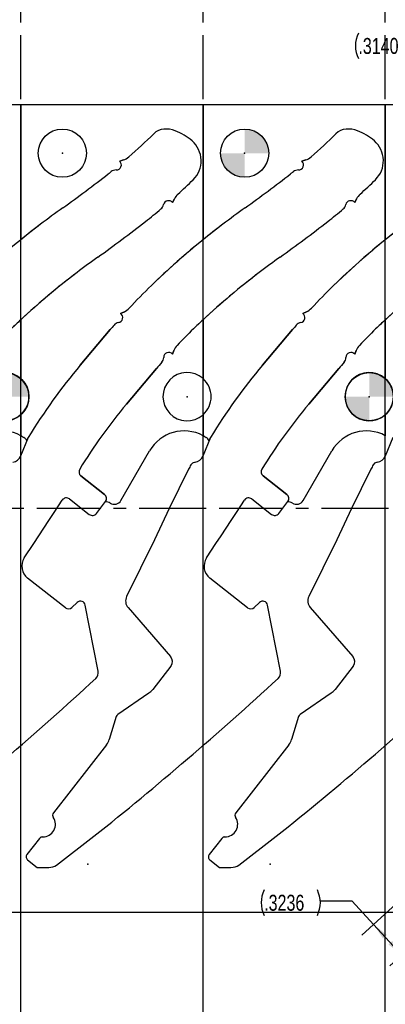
# Model space of a CAD drawing. Header units: inches. Extents: x 0.1 to 87.3, y 0.1 to 33.9.
# Tile 92 of 174: x 34.1 to 37, y 19.7 to 27.4. Entities that reach past the tile are written whole.
import ezdxf

# ---------------------------------------------------------------- set-up
doc = ezdxf.new("R2010")
doc.units = ezdxf.units.IN
doc.header["$MEASUREMENT"] = 0
doc.header["$PDSIZE"] = -1
doc.linetypes.add('CENTERX2', pattern=[0.8, 0.5, -0.1, 0.1, -0.1])
doc.layers.add('DIMENSIONS', color=171, linetype='Continuous')
doc.layers.add('NOTES', color=5, linetype='Continuous')
doc.styles.add('SLDTEXTSTYLE0', font='TXT', dxfattribs={"width": 0.75})
doc.dimstyles.new('SLDDIMSTYLE0', dxfattribs={"dimtxt": 0.125, "dimasz": 0.13, "dimexe": 0, "dimexo": 0.0625, "dimgap": 0.03125, "dimtad": 0, "dimtih": 1, "dimtoh": 1, "dimdec": 4, "dimrnd": 1e-09, "dimzin": 4, "dimdsep": 46, "dimtxsty": 'SLDTEXTSTYLE0', "dimsah": 1, "dimcen": 0.09, "dimadec": 0, "dimazin": 1, "dimtfac": 1, "dimtdec": 4, "dimtofl": 0, "dimtmove": 0, "dimatfit": 3, "dimfxl": 1, "dimfrac": 2, "dimtolj": 1, "dimtzin": 12, "dimarcsym": 0})
doc.dimstyles.new('SLDDIMSTYLE6', dxfattribs={"dimtxt": 0.125, "dimasz": 0.13, "dimexe": 0, "dimexo": 0.0625, "dimgap": 0.03125, "dimtad": 0, "dimtih": 1, "dimtoh": 1, "dimdec": 4, "dimrnd": 1e-09, "dimzin": 12, "dimdsep": 46, "dimtxsty": 'SLDTEXTSTYLE0', "dimsah": 1, "dimcen": 0.09, "dimadec": 0, "dimazin": 3, "dimtfac": 1, "dimtdec": 4, "dimtofl": 0, "dimtmove": 0, "dimatfit": 3, "dimfxl": 1, "dimfrac": 2, "dimtolj": 1, "dimtzin": 12, "dimarcsym": 0})
doc.dimstyles.new('SLDDIMSTYLE7', dxfattribs={"dimtxt": 0.125, "dimasz": 0.13, "dimexe": 0, "dimexo": 0.0625, "dimgap": 0.03125, "dimtad": 0, "dimtih": 1, "dimtoh": 1, "dimdec": 1, "dimrnd": 1e-09, "dimzin": 12, "dimdsep": 46, "dimtxsty": 'SLDTEXTSTYLE0', "dimsah": 1, "dimcen": 0.09, "dimadec": 0, "dimazin": 3, "dimtfac": 1, "dimtdec": 1, "dimtofl": 0, "dimtmove": 0, "dimatfit": 3, "dimfxl": 1, "dimfrac": 2, "dimtolj": 1, "dimtzin": 12, "dimarcsym": 0})

# ---------------------------------------------------------------- blocks, each defined once
blk = doc.blocks.new('_D_10')
at = {"layer": 'DIMENSIONS'}
for p, q in [((2.8197, 20.8042), (2.8197, 14.5427)), ((48.3846, 20.3884), (48.3846, 14.5427)), ((2.8197, 14.6677), (27.4208, 14.6677)), ((48.3846, 14.6677), (27.7909, 14.6677))]:
    blk.add_line(p, q, dxfattribs=at)
for centre, start, end in [((27.6426, 14.655), 153.43495, 206.56505), ((27.569, 14.655), 333.43495, 26.56505)]:
    blk.add_arc(centre, 0.2219, start, end, dxfattribs=at)
for points in [[(2.8197, 14.6677), (2.9497, 14.6477), (2.9497, 14.6877)], [(48.3846, 14.6677), (48.2546, 14.6877), (48.2546, 14.6477)]]:
    blk.add_solid(points, dxfattribs=at)
at = {"layer": 'DIMENSIONS', "insert": (27.4442, 14.7169), "char_height": 0.125, "attachment_point": 1, "style": 'SLDTEXTSTYLE0'}
blk.add_mtext('45.6', dxfattribs=at)
blk = doc.blocks.new('_D_11')
at = {"layer": 'DIMENSIONS'}
for p, q in [((39.2208, 22.906), (38.3221, 27.5174)), ((38.9042, 22.8887), (38.0139, 27.4573)), ((38.346, 27.3947), (38.0378, 27.3346)), ((38.0378, 27.3346), (37.4633, 27.2227)), ((37.4633, 27.2227), (37.2133, 27.2227))]:
    blk.add_line(p, q, dxfattribs=at)
for centre, start, end in [((36.9727, 27.21), 153.43495, 206.56505), ((36.9914, 27.21), 333.43495, 26.56505)]:
    blk.add_arc(centre, 0.2219, start, end, dxfattribs=at)
for points in [[(38.346, 27.3947), (38.2146, 27.3895), (38.2222, 27.3502)], [(38.0378, 27.3346), (38.1692, 27.3399), (38.1616, 27.3791)]]:
    blk.add_solid(points, dxfattribs=at)
at = {"layer": 'DIMENSIONS', "insert": (36.7742, 27.2719), "char_height": 0.125, "attachment_point": 1, "style": 'SLDTEXTSTYLE0'}
blk.add_mtext('.3140', dxfattribs=at)
blk = doc.blocks.new('_D_14')
at = {"layer": 'DIMENSIONS'}
for p, q in [((38.9093, 22.1865), (36.8011, 20.2599)), ((39.1276, 21.9476), (37.0194, 20.021)), ((36.7265, 20.5268), (36.4765, 20.5268)), ((36.8934, 20.3442), (36.7265, 20.5268)), ((37.1117, 20.1053), (36.8934, 20.3442))]:
    blk.add_line(p, q, dxfattribs=at)
for centre, start, end in [((36.2359, 20.5141), 153.43495, 206.56505), ((36.2547, 20.5141), 333.43495, 26.56505)]:
    blk.add_arc(centre, 0.2219, start, end, dxfattribs=at)
for points in [[(36.8934, 20.3442), (36.9663, 20.2347), (36.9958, 20.2617)], [(37.1117, 20.1053), (37.0387, 20.2148), (37.0092, 20.1878)]]:
    blk.add_solid(points, dxfattribs=at)
at = {"layer": 'DIMENSIONS', "insert": (36.0375, 20.576), "char_height": 0.125, "attachment_point": 1, "style": 'SLDTEXTSTYLE0'}
blk.add_mtext('.3236', dxfattribs=at)
blk = doc.blocks.new('SW_DOWELSYMBOL_5')
at = {"linetype": 'Continuous', "lineweight": 18}
h = blk.add_hatch(color=0, dxfattribs=at)
edge = h.paths.add_edge_path(flags=0)
edge.add_arc((0, 0), 0.1885, 0, 90)
edge.add_line((0, 0.1885), (0, 0))
edge.add_line((0, 0), (0.1885, 0))
h = blk.add_hatch(color=0, dxfattribs=at)
edge = h.paths.add_edge_path(flags=0)
edge.add_arc((0, 0), 0.1885, 180, 270)
edge.add_line((0, -0.1885), (0, 0))
edge.add_line((0, 0), (-0.1885, 0))
at = {"layer": 'NOTES', "color": 0}
blk.add_circle((0, 0), 0.1885, dxfattribs=at)
blk = doc.blocks.new('SW_DOWELSYMBOL_6')
at = {"linetype": 'Continuous', "lineweight": 18}
h = blk.add_hatch(color=0, dxfattribs=at)
edge = h.paths.add_edge_path(flags=0)
edge.add_arc((0, 0), 0.1885, 0, 90)
edge.add_line((0, 0.1885), (0, 0))
edge.add_line((0, 0), (0.1885, 0))
h = blk.add_hatch(color=0, dxfattribs=at)
edge = h.paths.add_edge_path(flags=0)
edge.add_arc((0, 0), 0.1885, 180, 270)
edge.add_line((0, -0.1885), (0, 0))
edge.add_line((0, 0), (-0.1885, 0))
at = {"layer": 'NOTES', "color": 0}
blk.add_circle((0, 0), 0.1885, dxfattribs=at)
blk = doc.blocks.new('SW_DOWELSYMBOL_8')
at = {"linetype": 'Continuous', "lineweight": 18}
h = blk.add_hatch(color=0, dxfattribs=at)
edge = h.paths.add_edge_path(flags=0)
edge.add_arc((0, 0), 0.1885, 0, 90)
edge.add_line((0, 0.1885), (0, 0))
edge.add_line((0, 0), (0.1885, 0))
h = blk.add_hatch(color=0, dxfattribs=at)
edge = h.paths.add_edge_path(flags=0)
edge.add_arc((0, 0), 0.1885, 180, 270)
edge.add_line((0, -0.1885), (0, 0))
edge.add_line((0, 0), (-0.1885, 0))
at = {"layer": 'NOTES', "color": 0}
blk.add_circle((0, 0), 0.1885, dxfattribs=at)

msp = doc.modelspace()

# ---------------------------------------------------------------- linework, layer by layer
at = {"color": 7, "linetype": 'CENTERX2'}
for p, q in [((34.13457, 23.59335), (34.13457, 29.90335)), ((35.55957, 23.59335), (35.55957, 29.90335)), ((36.98457, 23.59335), (36.98457, 29.90335)), ((34.13457, 23.59335), (32.70957, 23.59335)), ((34.13457, 17.28335), (34.13457, 23.59335)), ((35.55957, 23.59335), (34.13457, 23.59335)), ((36.98457, 23.59335), (35.55957, 23.59335)), ((35.55957, 17.28335), (35.55957, 23.59335)), ((36.98457, 17.28335), (36.98457, 23.59335)), ((38.40957, 23.59335), (36.98457, 23.59335))]:
    msp.add_line(p, q, dxfattribs=at)
at = {"color": 7, "linetype": 'Continuous'}
for p, q in [((34.13457, 26.74835), (32.70957, 26.74835)), ((34.13457, 20.43835), (34.13457, 26.74835)), ((35.55957, 26.74835), (34.13457, 26.74835)), ((34.13457, 20.43835), (34.13457, 26.74835)), ((36.98457, 26.74835), (35.55957, 26.74835)), ((35.55957, 20.43835), (35.55957, 26.74835)), ((35.55957, 20.43835), (35.55957, 26.74835)), ((36.98457, 20.43835), (36.98457, 26.74835)), ((38.40957, 26.74835), (36.98457, 26.74835)), ((36.98457, 20.43835), (36.98457, 26.74835)), ((34.93722, 26.31825), (34.90772, 26.30866)), ((36.36222, 26.31825), (36.33272, 26.30866)), ((35.3206, 25.98454), (35.33515, 26.01441)), ((36.7456, 25.98454), (36.76015, 26.01441)), ((34.94418, 25.1323), (34.91449, 25.11849)), ((36.36918, 25.1323), (36.33949, 25.11849)), ((34.83434, 24.99308), (34.59973, 24.71468)), ((36.25934, 24.99308), (36.02473, 24.71468)), ((35.32091, 24.80007), (35.33203, 24.82937)), ((36.74591, 24.80007), (36.75703, 24.82937)), ((34.961, 24.41024), (35.19561, 24.68863)), ((36.386, 24.41024), (36.62061, 24.68863)), ((34.19314, 24.14972), (34.13233, 24.00275)), ((35.61814, 24.14972), (35.55733, 24.00275)), ((37.04314, 24.14972), (36.98233, 24.00275)), ((35.4983, 23.95533), (35.49149, 23.95412)), ((36.9233, 23.95533), (36.91649, 23.95412)), ((35.4471, 23.90189), (35.29591, 23.5936)), ((36.8721, 23.90189), (36.72091, 23.5936)), ((34.79014, 23.70468), (34.6044, 23.8498)), ((36.21514, 23.70468), (36.0294, 23.8498)), ((34.3948, 23.56202), (34.45856, 23.65973)), ((34.51577, 23.66923), (34.67003, 23.54872)), ((34.72646, 23.55598), (34.79732, 23.6489)), ((35.8198, 23.56202), (35.88356, 23.65973)), ((35.94077, 23.66923), (36.09503, 23.54872)), ((36.15146, 23.55598), (36.22232, 23.6489)), ((34.35458, 23.50188), (34.3948, 23.56202)), ((35.29591, 23.5936), (35.17933, 23.34984)), ((35.77958, 23.50188), (35.8198, 23.56202)), ((36.72091, 23.5936), (36.60433, 23.34984)), ((34.27562, 23.38099), (34.35458, 23.50188)), ((35.70062, 23.38099), (35.77958, 23.50188)), ((34.16169, 23.2078), (34.23545, 23.32084)), ((34.23545, 23.32084), (34.27562, 23.38099)), ((35.17933, 23.34984), (34.96195, 22.90661)), ((35.58669, 23.2078), (35.66045, 23.32084)), ((35.66045, 23.32084), (35.70062, 23.38099)), ((36.60433, 23.34984), (36.38695, 22.90661)), ((34.48336, 22.81933), (34.18788, 23.05018)), ((35.90836, 22.81933), (35.61288, 23.05018)), ((34.57591, 22.8601), (34.53439, 22.82152)), ((36.00091, 22.8601), (35.95939, 22.82152)), ((34.73971, 22.32186), (34.63881, 22.83962)), ((34.97322, 22.82028), (35.30568, 22.43783)), ((36.16471, 22.32186), (36.06381, 22.83962)), ((36.39822, 22.82028), (36.73068, 22.43783)), ((35.30768, 22.36153), (35.16629, 22.18056)), ((36.73268, 22.36153), (36.59129, 22.18056)), ((35.13611, 22.1521), (34.89269, 21.98389)), ((36.56111, 22.1521), (36.31769, 21.98389)), ((34.88105, 21.96795), (34.82649, 21.78893)), ((36.30605, 21.96795), (36.25149, 21.78893)), ((34.80542, 21.74841), (34.38979, 21.21642)), ((36.23042, 21.74841), (35.81479, 21.21642)), ((34.2814, 21.01599), (34.1831, 20.89016)), ((34.41466, 20.80598), (34.7069, 21.03268)), ((35.7064, 21.01599), (35.6081, 20.89016)), ((35.83966, 20.80598), (36.1319, 21.03268)), ((34.18827, 20.84805), (34.26356, 20.78923)), ((34.26356, 20.78923), (34.353, 20.78906)), ((35.61327, 20.84805), (35.68856, 20.78923)), ((35.68856, 20.78923), (35.778, 20.78906)), ((34.13457, 16.36386), (34.13457, 20.59835)), ((35.55957, 16.36386), (35.55957, 20.59835)), ((36.98457, 16.36386), (36.98457, 20.59835)), ((34.13457, 20.43835), (32.70957, 20.43835)), ((35.55957, 20.43835), (34.13457, 20.43835)), ((36.98457, 20.43835), (35.55957, 20.43835)), ((38.40957, 20.43835), (36.98457, 20.43835))]:
    msp.add_line(p, q, dxfattribs=at)
at = {"color": 7, "linetype": 'Continuous', "lineweight": 25}
for p, q in [((34.13457, 26.74835), (32.70957, 26.74835)), ((34.13457, 25.69488), (34.13457, 26.74835)), ((34.13457, 26.74835), (34.13457, 25.69488)), ((35.55957, 26.74835), (34.13457, 26.74835)), ((35.55957, 26.74835), (35.55957, 25.69488)), ((36.98457, 26.74835), (35.55957, 26.74835)), ((35.55957, 25.69488), (35.55957, 26.74835)), ((38.40957, 26.74835), (36.98457, 26.74835)), ((36.98457, 26.74835), (36.98457, 25.69488)), ((36.98457, 25.69488), (36.98457, 26.74835)), ((34.90772, 26.30866), (34.93722, 26.31825)), ((34.90772, 26.30866), (34.93722, 26.31825)), ((36.33272, 26.30866), (36.36222, 26.31825)), ((36.36222, 26.31825), (36.33272, 26.30866)), ((35.33515, 26.01441), (35.3206, 25.98454)), ((35.3206, 25.98454), (35.33515, 26.01441)), ((36.76015, 26.01441), (36.7456, 25.98454)), ((36.7456, 25.98454), (36.76015, 26.01441)), ((34.91449, 25.11849), (34.94418, 25.1323)), ((34.94418, 25.1323), (34.91449, 25.11849)), ((36.33949, 25.11849), (36.36918, 25.1323)), ((36.36918, 25.1323), (36.33949, 25.11849)), ((34.13457, 24.60944), (34.13457, 25.06934)), ((34.13457, 25.06934), (34.13457, 24.60944)), ((35.55957, 24.60944), (35.55957, 25.06934)), ((35.55957, 25.06934), (35.55957, 24.60944)), ((36.98457, 24.60944), (36.98457, 25.06934)), ((36.98457, 25.06934), (36.98457, 24.60944)), ((34.59973, 24.71468), (34.83434, 24.99308)), ((34.83434, 24.99308), (34.59973, 24.71468)), ((36.02473, 24.71468), (36.25934, 24.99308)), ((36.25934, 24.99308), (36.02473, 24.71468)), ((35.33203, 24.82937), (35.32091, 24.80007)), ((35.32091, 24.80007), (35.33203, 24.82937)), ((36.75703, 24.82937), (36.74591, 24.80007)), ((36.74591, 24.80007), (36.75703, 24.82937)), ((35.19561, 24.68863), (34.961, 24.41024)), ((34.961, 24.41024), (35.19561, 24.68863)), ((36.62061, 24.68863), (36.386, 24.41024)), ((36.386, 24.41024), (36.62061, 24.68863)), ((34.13457, 24.16335), (34.13457, 24.32726)), ((34.13457, 24.32726), (34.13457, 24.16335)), ((35.55957, 24.16335), (35.55957, 24.32726)), ((35.55957, 24.32726), (35.55957, 24.16335)), ((36.98457, 24.16335), (36.98457, 24.32726)), ((36.98457, 24.32726), (36.98457, 24.16335)), ((34.19314, 24.14972), (34.13233, 24.00275)), ((34.14296, 24.15868), (34.15838, 24.14978)), ((34.18244, 24.12385), (34.19314, 24.14972)), ((35.61814, 24.14972), (35.55733, 24.00275)), ((35.56796, 24.15868), (35.58338, 24.14978)), ((35.60744, 24.12385), (35.61814, 24.14972)), ((37.04314, 24.14972), (36.98233, 24.00275)), ((34.91767, 23.65735), (35.14108, 24.0443)), ((36.34267, 23.65735), (36.56608, 24.0443)), ((35.4983, 23.95533), (35.49149, 23.95412)), ((36.9233, 23.95533), (36.91649, 23.95412)), ((35.4471, 23.90189), (35.29591, 23.5936)), ((36.8721, 23.90189), (36.72091, 23.5936)), ((34.6044, 23.8498), (34.79014, 23.70468)), ((34.79014, 23.70468), (34.6044, 23.8498)), ((36.0294, 23.8498), (36.21514, 23.70468)), ((36.21514, 23.70468), (36.0294, 23.8498)), ((34.3948, 23.56202), (34.45856, 23.65973)), ((34.51577, 23.66923), (34.67003, 23.54872)), ((34.72646, 23.55598), (34.79732, 23.6489)), ((34.79732, 23.6489), (34.79556, 23.64659)), ((35.8198, 23.56202), (35.88356, 23.65973)), ((35.94077, 23.66923), (36.09503, 23.54872)), ((36.15146, 23.55598), (36.22232, 23.6489)), ((36.22232, 23.6489), (36.22056, 23.64659)), ((34.35458, 23.50188), (34.3948, 23.56202)), ((35.29591, 23.5936), (35.17933, 23.34984)), ((35.77958, 23.50188), (35.8198, 23.56202)), ((36.72091, 23.5936), (36.60433, 23.34984)), ((34.27562, 23.38099), (34.35458, 23.50188)), ((35.70062, 23.38099), (35.77958, 23.50188)), ((34.16169, 23.2078), (34.23545, 23.32084)), ((34.23545, 23.32084), (34.27562, 23.38099)), ((35.17933, 23.34984), (34.96195, 22.90661)), ((35.58669, 23.2078), (35.66045, 23.32084)), ((35.66045, 23.32084), (35.70062, 23.38099)), ((36.60433, 23.34984), (36.38695, 22.90661)), ((34.48336, 22.81933), (34.18788, 23.05018)), ((35.90836, 22.81933), (35.61288, 23.05018)), ((34.57591, 22.8601), (34.53439, 22.82152)), ((36.00091, 22.8601), (35.95939, 22.82152)), ((34.73971, 22.32186), (34.63881, 22.83962)), ((34.97322, 22.82028), (35.30568, 22.43783)), ((36.16471, 22.32186), (36.06381, 22.83962)), ((36.39822, 22.82028), (36.73068, 22.43783)), ((35.30768, 22.36153), (35.16629, 22.18056)), ((36.73268, 22.36153), (36.59129, 22.18056)), ((35.13611, 22.1521), (34.89269, 21.98389)), ((36.56111, 22.1521), (36.31769, 21.98389)), ((34.88105, 21.96795), (34.82649, 21.78893)), ((36.30605, 21.96795), (36.25149, 21.78893)), ((34.80542, 21.74841), (34.38979, 21.21642)), ((36.23042, 21.74841), (35.81479, 21.21642)), ((34.2814, 21.01599), (34.1831, 20.89016)), ((34.41466, 20.80598), (34.7069, 21.03268)), ((35.7064, 21.01599), (35.6081, 20.89016)), ((35.83966, 20.80598), (36.1319, 21.03268)), ((34.18827, 20.84805), (34.26356, 20.78923)), ((34.26356, 20.78923), (34.353, 20.78906)), ((35.61327, 20.84805), (35.68856, 20.78923)), ((35.68856, 20.78923), (35.778, 20.78906))]:
    msp.add_line(p, q, dxfattribs=at)
for centre in [(34.45957, 26.37135), (35.88457, 26.37135)]:
    msp.add_circle(centre, 0.1885, dxfattribs=at)
at = {"color": 7, "linetype": 'Continuous'}
for centre, radius, start, end in [((35.26282, 26.43414), 0.12598, 94.325622, 134.890662), ((35.26876, 26.35563), 0.20472, 68.939932, 94.325622), ((36.68782, 26.43414), 0.12598, 94.325622, 134.890662), ((36.69376, 26.35563), 0.20472, 68.939932, 94.325622), ((32.39534, 29.31259), 3.93701, 311.011682, 314.890662), ((35.18387, 26.13518), 0.44094, 48.889302, 68.939932), ((33.82034, 29.31259), 3.93701, 311.011682, 314.890662), ((36.60887, 26.13518), 0.44094, 48.889302, 68.939932), ((35.33797, 26.31176), 0.20659, 314.43896, 48.889302), ((36.76297, 26.31176), 0.20659, 314.43896, 48.889302), ((34.90011, 26.43237), 0.12, 288.015586, 311.011682), ((36.32511, 26.43237), 0.12, 288.015586, 311.011682), ((34.87785, 26.17999), 0.06, 87.899924, 128.396025), ((34.88149, 26.27929), 0.03937, 267.899924, 48.233367), ((36.30285, 26.17999), 0.06, 87.899924, 128.396025), ((36.30649, 26.27929), 0.03937, 267.899924, 48.233367), ((28.377, 34.45671), 10.46457, 305.563918, 307.995228), ((32.39534, 29.31259), 3.93701, 307.995228, 308.396025), ((32.39534, 29.31259), 4.40945, 312.288339, 314.43896), ((29.802, 34.45671), 10.46457, 305.563918, 307.995228), ((33.82034, 29.31259), 3.93701, 307.995228, 308.396025), ((33.82034, 29.31259), 4.40945, 312.288339, 314.43896), ((35.44303, 25.96185), 0.12, 132.288339, 154.023678), ((36.86803, 25.96185), 0.12, 132.288339, 154.023678), ((39.01986, 19.57112), 7.83438, 125.563918, 127.145061), ((32.39534, 29.31259), 4.40945, 307.995228, 310.017595), ((35.19213, 25.98158), 0.06, 310.017595, 347.867499), ((35.28928, 25.96069), 0.03937, 37.291018, 167.867499), ((40.44486, 19.57112), 7.83438, 125.563918, 127.145061), ((33.82034, 29.31259), 4.40945, 307.995228, 310.017595), ((36.61713, 25.98158), 0.06, 310.017595, 347.867499), ((36.71428, 25.96069), 0.03937, 37.291018, 167.867499), ((37.97401, 20.95172), 6.10236, 127.145061, 134.061083), ((28.377, 34.45671), 10.93701, 305.563918, 307.995228), ((39.39901, 20.95172), 6.10236, 127.145061, 134.061083), ((29.802, 34.45671), 10.93701, 305.563918, 307.995228), ((40.82401, 20.95172), 6.10236, 127.145061, 134.061083), ((39.01986, 19.57112), 7.36193, 125.563918, 127.145061), ((40.44486, 19.57112), 7.36193, 125.563918, 127.145061), ((37.97401, 20.95172), 5.62992, 127.145061, 134.061083), ((39.39901, 20.95172), 5.62992, 127.145061, 134.061083), ((40.82401, 20.95172), 5.62992, 127.145061, 134.061083), ((38.37778, 22.00699), 4.63386, 134.061083, 137.131847), ((39.80278, 22.00699), 4.63386, 134.061083, 137.131847), ((34.89217, 25.08606), 0.03937, 279.689425, 55.463382), ((34.89357, 25.2411), 0.12, 294.942627, 317.131847), ((36.31717, 25.08606), 0.03937, 279.689425, 55.463382), ((36.31857, 25.2411), 0.12, 294.942627, 317.131847), ((38.37778, 22.00699), 4.63386, 139.324615, 139.878839), ((34.9089, 24.98811), 0.06, 99.689425, 139.324615), ((39.80278, 22.00699), 4.63386, 139.324615, 139.878839), ((36.3339, 24.98811), 0.06, 99.689425, 139.324615), ((38.37778, 22.00699), 4.16142, 134.061083, 136.541513), ((39.80278, 22.00699), 4.16142, 134.061083, 136.541513), ((35.44422, 24.78679), 0.12, 136.541513, 159.217905), ((36.86922, 24.78679), 0.12, 136.541513, 159.217905), ((35.29102, 24.77445), 0.03937, 40.602455, 178.933981), ((36.71602, 24.77445), 0.03937, 40.602455, 178.933981), ((38.08514, 21.77749), 4.55797, 139.878839, 148.63719), ((38.37778, 22.00699), 4.16142, 139.003487, 139.878839), ((35.19166, 24.77629), 0.06, 319.003487, 358.933981), ((39.51014, 21.77749), 4.55797, 139.878839, 148.63719), ((39.80278, 22.00699), 4.16142, 139.003487, 139.878839), ((36.61666, 24.77629), 0.06, 319.003487, 358.933981), ((38.08514, 21.77749), 4.08553, 139.878839, 148.67896), ((39.51014, 21.77749), 4.08553, 139.878839, 148.67896), ((34.05957, 24.03286), 0.07874, 280.042279, 337.521104), ((36.05816, 23.60221), 0.68059, 150.736514, 153.874924), ((35.49825, 23.91595), 0.03877, 100.042542, 150.736748), ((35.48457, 24.03286), 0.07874, 280.042279, 337.521104), ((37.48316, 23.60221), 0.68059, 150.736514, 153.874924), ((36.92325, 23.91595), 0.03877, 100.042542, 150.736748), ((36.90957, 24.03286), 0.07874, 280.042279, 337.521104), ((34.62863, 23.88082), 0.03937, 148.67896, 232), ((36.05363, 23.88082), 0.03937, 148.67896, 232), ((34.76552, 23.67316), 0.04, 322.668751, 52), ((36.19052, 23.67316), 0.04, 322.668751, 52), ((34.49153, 23.63821), 0.03937, 52, 146.871561), ((35.91653, 23.63821), 0.03937, 52, 146.871561), ((34.69465, 23.58024), 0.04, 232, 322.668751), ((36.11965, 23.58024), 0.04, 232, 322.668751), ((34.2606, 23.14325), 0.11811, 146.871561, 232), ((35.6856, 23.14325), 0.11811, 146.871561, 232), ((34.60167, 22.83238), 0.03784, 11.028095, 132.897836), ((35.03265, 22.87194), 0.07874, 153.874924, 220.999908), ((36.02667, 22.83238), 0.03784, 11.028095, 132.897836), ((36.45765, 22.87194), 0.07874, 153.874924, 220.999908), ((34.50759, 22.85036), 0.03937, 232, 312.897836), ((35.93259, 22.85036), 0.03937, 232, 312.897836), ((35.2604, 22.39847), 0.06, 322, 41), ((36.6854, 22.39847), 0.06, 322, 41), ((34.68082, 22.31039), 0.06, 312.564485, 11.028095), ((36.10582, 22.31039), 0.06, 312.564485, 11.028095), ((16.07992, 42.56389), 27.55906, 308.622484, 312.564485), ((17.50492, 42.56389), 27.55906, 308.622484, 312.564485), ((18.92992, 42.56389), 27.55906, 308.622484, 312.564485), ((35.05796, 22.2652), 0.13748, 304.645975, 322), ((36.48296, 22.2652), 0.13748, 304.645975, 322), ((34.90975, 21.95921), 0.03, 124.645975, 163.05179), ((36.33475, 21.95921), 0.03, 124.645975, 163.05179), ((34.70692, 21.82536), 0.125, 321.99999, 343.05179), ((36.13192, 21.82536), 0.125, 321.99999, 343.05179), ((34.3071, 21.12593), 0.09843, 269.083952, 34.11214), ((34.41343, 21.19795), 0.03, 141.99999, 214.11214), ((35.7321, 21.12593), 0.09843, 269.083952, 34.11214), ((35.83843, 21.19795), 0.03, 141.99999, 214.11214), ((34.30505, 20.99752), 0.03, 89.083952, 141.99999), ((35.73005, 20.99752), 0.03, 89.083952, 141.99999), ((34.20674, 20.87169), 0.03, 141.99999, 232), ((35.63174, 20.87169), 0.03, 141.99999, 232), ((34.35322, 20.90906), 0.12, 269.891279, 300.794342), ((35.77822, 20.90906), 0.12, 269.891279, 300.794342)]:
    msp.add_arc(centre, radius, start, end, dxfattribs=at)
at = {"color": 7, "linetype": 'Continuous', "lineweight": 25}
for centre, radius, start, end in [((35.26282, 26.43414), 0.12598, 94.325622, 134.890662), ((35.26282, 26.43414), 0.12598, 94.325622, 134.890662), ((35.26876, 26.35563), 0.20472, 68.939932, 94.325622), ((35.26876, 26.35563), 0.20472, 68.939932, 94.325622), ((36.68782, 26.43414), 0.12598, 94.325622, 134.890662), ((36.68782, 26.43414), 0.12598, 94.325622, 134.890662), ((36.69376, 26.35563), 0.20472, 68.939932, 94.325622), ((36.69376, 26.35563), 0.20472, 68.939932, 94.325622), ((32.39534, 29.31259), 3.93701, 311.011682, 314.890662), ((32.39534, 29.31259), 3.93701, 311.011682, 314.890662), ((35.18387, 26.13518), 0.44094, 48.889302, 68.939932), ((35.18387, 26.13518), 0.44094, 48.889302, 68.939932), ((33.82034, 29.31259), 3.93701, 311.011682, 314.890662), ((33.82034, 29.31259), 3.93701, 311.011682, 314.890662), ((36.60887, 26.13518), 0.44094, 48.889302, 68.939932), ((36.60887, 26.13518), 0.44094, 48.889302, 68.939932), ((35.33797, 26.31176), 0.20659, 314.43896, 48.889302), ((35.33797, 26.31176), 0.20659, 314.43896, 48.889302), ((36.76297, 26.31176), 0.20659, 314.43896, 48.889302), ((36.76297, 26.31176), 0.20659, 314.43896, 48.889302), ((34.90011, 26.43237), 0.12, 288.015586, 311.011682), ((34.90011, 26.43237), 0.12, 288.015586, 311.011682), ((36.32511, 26.43237), 0.12, 288.015586, 311.011682), ((36.32511, 26.43237), 0.12, 288.015586, 311.011682), ((34.87785, 26.17999), 0.06, 87.899924, 128.396025), ((34.87785, 26.17999), 0.06, 87.899924, 128.396025), ((34.88149, 26.27929), 0.03937, 267.899924, 48.233367), ((34.88149, 26.27929), 0.03937, 267.899924, 48.233367), ((36.30285, 26.17999), 0.06, 87.899924, 128.396025), ((36.30285, 26.17999), 0.06, 87.899924, 128.396025), ((36.30649, 26.27929), 0.03937, 267.899924, 48.233367), ((36.30649, 26.27929), 0.03937, 267.899924, 48.233367), ((28.377, 34.45671), 10.46457, 305.563918, 307.995228), ((28.377, 34.45671), 10.46457, 305.563918, 307.995228), ((32.39534, 29.31259), 3.93701, 307.995228, 308.396025), ((32.39534, 29.31259), 3.93701, 307.995228, 308.396025), ((32.39534, 29.31259), 4.40945, 312.288339, 314.43896), ((32.39534, 29.31259), 4.40945, 312.288339, 314.43896), ((29.802, 34.45671), 10.46457, 305.563918, 307.995228), ((29.802, 34.45671), 10.46457, 305.563918, 307.995228), ((33.82034, 29.31259), 3.93701, 307.995228, 308.396025), ((33.82034, 29.31259), 3.93701, 307.995228, 308.396025), ((33.82034, 29.31259), 4.40945, 312.288339, 314.43896), ((33.82034, 29.31259), 4.40945, 312.288339, 314.43896), ((35.44303, 25.96185), 0.12, 132.288339, 154.023678), ((35.44303, 25.96185), 0.12, 132.288339, 154.023678), ((36.86803, 25.96185), 0.12, 132.288339, 154.023678), ((36.86803, 25.96185), 0.12, 132.288339, 154.023678), ((39.01986, 19.57112), 7.83438, 125.563918, 127.145061), ((39.01986, 19.57112), 7.83438, 125.563918, 127.145061), ((32.39534, 29.31259), 4.40945, 307.995228, 310.017595), ((32.39534, 29.31259), 4.40945, 307.995228, 310.017595), ((35.19213, 25.98158), 0.06, 310.017595, 347.867499), ((35.19213, 25.98158), 0.06, 310.017595, 347.867499), ((35.28928, 25.96069), 0.03937, 37.291018, 167.867499), ((35.28928, 25.96069), 0.03937, 37.291018, 167.867499), ((40.44486, 19.57112), 7.83438, 125.563918, 127.145061), ((40.44486, 19.57112), 7.83438, 125.563918, 127.145061), ((33.82034, 29.31259), 4.40945, 307.995228, 310.017595), ((33.82034, 29.31259), 4.40945, 307.995228, 310.017595), ((36.61713, 25.98158), 0.06, 310.017595, 347.867499), ((36.61713, 25.98158), 0.06, 310.017595, 347.867499), ((36.71428, 25.96069), 0.03937, 37.291018, 167.867499), ((36.71428, 25.96069), 0.03937, 37.291018, 167.867499), ((37.97401, 20.95172), 6.10236, 127.145061, 134.061083), ((37.97401, 20.95172), 6.10236, 127.145061, 128.989073), ((28.377, 34.45671), 10.93701, 305.563918, 307.995228), ((28.377, 34.45671), 10.93701, 305.563918, 307.995228), ((39.39901, 20.95172), 6.10236, 127.145061, 134.061083), ((39.39901, 20.95172), 6.10236, 127.145061, 128.989073), ((29.802, 34.45671), 10.93701, 305.563918, 307.995228), ((29.802, 34.45671), 10.93701, 305.563918, 307.995228), ((40.82401, 20.95172), 6.10236, 127.145061, 134.061083), ((40.82401, 20.95172), 6.10236, 127.145061, 128.989073), ((37.97401, 20.95172), 6.10236, 128.989073, 134.061083), ((39.39901, 20.95172), 6.10236, 128.989073, 134.061083), ((40.82401, 20.95172), 6.10236, 128.989073, 134.061083), ((39.01986, 19.57112), 7.36193, 125.563918, 127.145061), ((39.01986, 19.57112), 7.36193, 125.563918, 127.145061), ((40.44486, 19.57112), 7.36193, 125.563918, 127.145061), ((40.44486, 19.57112), 7.36193, 125.563918, 127.145061), ((37.97401, 20.95172), 5.62992, 127.145061, 134.061083), ((37.97401, 20.95172), 5.62992, 127.145061, 132.997766), ((39.39901, 20.95172), 5.62992, 127.145061, 134.061083), ((39.39901, 20.95172), 5.62992, 127.145061, 132.997766), ((40.82401, 20.95172), 5.62992, 127.145061, 134.061083), ((40.82401, 20.95172), 5.62992, 127.145061, 132.997766), ((38.37778, 22.00699), 4.63386, 134.061083, 137.131847), ((38.37778, 22.00699), 4.63386, 134.061083, 137.131847), ((39.80278, 22.00699), 4.63386, 134.061083, 137.131847), ((39.80278, 22.00699), 4.63386, 134.061083, 137.131847), ((34.89217, 25.08606), 0.03937, 279.689425, 55.463382), ((34.89217, 25.08606), 0.03937, 279.689425, 55.463382), ((34.89357, 25.2411), 0.12, 294.942627, 317.131847), ((34.89357, 25.2411), 0.12, 294.942627, 317.131847), ((36.31717, 25.08606), 0.03937, 279.689425, 55.463382), ((36.31717, 25.08606), 0.03937, 279.689425, 55.463382), ((36.31857, 25.2411), 0.12, 294.942627, 317.131847), ((36.31857, 25.2411), 0.12, 294.942627, 317.131847), ((37.97401, 20.95172), 5.62992, 132.997766, 134.061083), ((38.37778, 22.00699), 4.63386, 139.324615, 139.878839), ((38.37778, 22.00699), 4.63386, 139.324615, 139.878839), ((34.9089, 24.98811), 0.06, 99.689425, 139.324615), ((34.9089, 24.98811), 0.06, 99.689425, 139.324615), ((39.39901, 20.95172), 5.62992, 132.997766, 134.061083), ((39.80278, 22.00699), 4.63386, 139.324615, 139.878839), ((39.80278, 22.00699), 4.63386, 139.324615, 139.878839), ((36.3339, 24.98811), 0.06, 99.689425, 139.324615), ((36.3339, 24.98811), 0.06, 99.689425, 139.324615), ((40.82401, 20.95172), 5.62992, 132.997766, 134.061083), ((38.37778, 22.00699), 4.16142, 134.061083, 136.541513), ((38.37778, 22.00699), 4.16142, 134.061083, 136.541513), ((39.80278, 22.00699), 4.16142, 134.061083, 136.541513), ((39.80278, 22.00699), 4.16142, 134.061083, 136.541513), ((35.44422, 24.78679), 0.12, 136.541513, 159.217905), ((35.44422, 24.78679), 0.12, 136.541513, 159.217905), ((36.86922, 24.78679), 0.12, 136.541513, 159.217905), ((36.86922, 24.78679), 0.12, 136.541513, 159.217905), ((35.29102, 24.77445), 0.03937, 40.602455, 178.933981), ((35.29102, 24.77445), 0.03937, 40.602455, 178.933981), ((36.71602, 24.77445), 0.03937, 40.602455, 178.933981), ((36.71602, 24.77445), 0.03937, 40.602455, 178.933981), ((38.08514, 21.77749), 4.55797, 139.878839, 148.63719), ((38.08514, 21.77749), 4.55797, 139.878839, 148.63719), ((38.37778, 22.00699), 4.16142, 139.003487, 139.878839), ((38.37778, 22.00699), 4.16142, 139.003487, 139.878839), ((35.19166, 24.77629), 0.06, 319.003487, 358.933981), ((35.19166, 24.77629), 0.06, 319.003487, 358.933981), ((39.51014, 21.77749), 4.55797, 139.878839, 148.63719), ((39.51014, 21.77749), 4.55797, 139.878839, 148.63719), ((39.80278, 22.00699), 4.16142, 139.003487, 139.878839), ((39.80278, 22.00699), 4.16142, 139.003487, 139.878839), ((36.61666, 24.77629), 0.06, 319.003487, 358.933981), ((36.61666, 24.77629), 0.06, 319.003487, 358.933981), ((34.00957, 24.46835), 0.1885, 48.460979, 311.539021), ((35.43457, 24.46835), 0.1885, 48.460979, 311.539021), ((36.85957, 24.46835), 0.1885, 48.460979, 311.539021), ((34.00957, 24.46835), 0.1885, 311.539021, 48.460979), ((35.43457, 24.46835), 0.1885, 311.539021, 48.460979), ((36.85957, 24.46835), 0.1885, 311.539021, 48.460979), ((38.08514, 21.77749), 4.08553, 139.878839, 148.67896), ((38.08514, 21.77749), 4.08553, 139.878839, 148.67896), ((39.51014, 21.77749), 4.08553, 139.878839, 148.67896), ((39.51014, 21.77749), 4.08553, 139.878839, 148.67896), ((33.98671, 23.88805), 0.3125, 61.760308, 150), ((33.98671, 23.88805), 0.3125, 60, 61.760308), ((35.41171, 23.88805), 0.3125, 61.760308, 150), ((35.41171, 23.88805), 0.3125, 60, 61.760308), ((36.83671, 23.88805), 0.3125, 61.760308, 150), ((34.12838, 24.09782), 0.06, 25.710789, 60), ((35.55338, 24.09782), 0.06, 25.710789, 60), ((34.05957, 24.03286), 0.07874, 280.042279, 337.521104), ((36.05816, 23.60221), 0.68059, 150.736514, 153.874924), ((35.49825, 23.91595), 0.03877, 100.042542, 150.736748), ((35.48457, 24.03286), 0.07874, 280.042279, 337.521104), ((37.48316, 23.60221), 0.68059, 150.736514, 153.874924), ((36.92325, 23.91595), 0.03877, 100.042542, 150.736748), ((36.90957, 24.03286), 0.07874, 280.042279, 337.521104), ((34.62863, 23.88082), 0.03937, 148.67896, 232), ((34.62863, 23.88082), 0.03937, 148.67896, 232), ((36.05363, 23.88082), 0.03937, 148.67896, 232), ((36.05363, 23.88082), 0.03937, 148.67896, 232), ((34.76552, 23.67316), 0.04, 322.668751, 52), ((34.76552, 23.67316), 0.04, 322.668751, 52), ((36.19052, 23.67316), 0.04, 322.668751, 52), ((36.19052, 23.67316), 0.04, 322.668751, 52), ((34.49153, 23.63821), 0.03937, 52, 146.871561), ((34.80025, 23.58677), 0.06, 56.940844, 94.479066), ((34.86571, 23.68735), 0.06, 236.940844, 330), ((35.91653, 23.63821), 0.03937, 52, 146.871561), ((36.22525, 23.58677), 0.06, 56.940844, 94.479066), ((36.29071, 23.68735), 0.06, 236.940844, 330), ((34.69465, 23.58024), 0.04, 232, 322.668751), ((36.11965, 23.58024), 0.04, 232, 322.668751), ((34.2606, 23.14325), 0.11811, 146.871561, 232), ((35.6856, 23.14325), 0.11811, 146.871561, 232), ((34.60167, 22.83238), 0.03784, 11.028095, 132.897836), ((35.03265, 22.87194), 0.07874, 153.874924, 220.999908), ((36.02667, 22.83238), 0.03784, 11.028095, 132.897836), ((36.45765, 22.87194), 0.07874, 153.874924, 220.999908), ((34.50759, 22.85036), 0.03937, 232, 312.897836), ((35.93259, 22.85036), 0.03937, 232, 312.897836), ((35.2604, 22.39847), 0.06, 322, 41), ((36.6854, 22.39847), 0.06, 322, 41), ((34.68082, 22.31039), 0.06, 312.564485, 11.028095), ((36.10582, 22.31039), 0.06, 312.564485, 11.028095), ((16.07992, 42.56389), 27.55906, 308.622484, 312.564485), ((17.50492, 42.56389), 27.55906, 308.622484, 312.564485), ((18.92992, 42.56389), 27.55906, 308.622484, 312.564485), ((35.05796, 22.2652), 0.13748, 304.645975, 322), ((36.48296, 22.2652), 0.13748, 304.645975, 322), ((34.90975, 21.95921), 0.03, 124.645975, 163.05179), ((36.33475, 21.95921), 0.03, 124.645975, 163.05179), ((34.70692, 21.82536), 0.125, 321.99999, 343.05179), ((36.13192, 21.82536), 0.125, 321.99999, 343.05179), ((34.3071, 21.12593), 0.09843, 269.083952, 34.11214), ((34.41343, 21.19795), 0.03, 141.99999, 214.11214), ((35.7321, 21.12593), 0.09843, 269.083952, 34.11214), ((35.83843, 21.19795), 0.03, 141.99999, 214.11214), ((34.30505, 20.99752), 0.03, 89.083952, 141.99999), ((35.73005, 20.99752), 0.03, 89.083952, 141.99999), ((34.20674, 20.87169), 0.03, 141.99999, 232), ((35.63174, 20.87169), 0.03, 141.99999, 232), ((34.35322, 20.90906), 0.12, 269.891279, 300.794342), ((35.77822, 20.90906), 0.12, 269.891279, 300.794342)]:
    msp.add_arc(centre, radius, start, end, dxfattribs=at)
at = {"color": 7, "linetype": 'Continuous'}
for p in [(34.45957, 26.37135), (35.88457, 26.37135), (35.43457, 24.46835), (36.85957, 24.46835), (34.65957, 20.81535), (36.08457, 20.81535)]:
    msp.add_point(p, dxfattribs=at)

# ---------------------------------------------------------------- block references
at = {"layer": 'NOTES'}
for name, p in [('SW_DOWELSYMBOL_6', (35.88457, 26.37135)), ('SW_DOWELSYMBOL_5', (34.00957, 24.46835)), ('SW_DOWELSYMBOL_8', (36.85957, 24.46835))]:
    msp.add_blockref(name, p, dxfattribs=at)

# ---------------------------------------------------------------- dimensions: what is measured, and where the dimension line sits
at = {"layer": 'DIMENSIONS'}
for base, p1, p2, angle, dimstyle, picture, middle in [((38.03778, 27.33463), (39.23036, 22.85688), (38.91381, 22.83962), 11.028095, 'SLDDIMSTYLE0', '_D_11', (37.46327, 27.22266)), ((37.11166, 20.10533), (38.94622, 22.22022), (39.16451, 21.98135), 312.42298, 'SLDDIMSTYLE6', '_D_14', (36.72652, 20.52677)), ((2.81968, 14.66772), (48.38457, 20.43835), (2.81968, 20.85419), 0, 'SLDDIMSTYLE7', '_D_10', (27.60583, 14.66772))]:
    dim = msp.add_linear_dim(base=base, p1=p1, p2=p2, angle=angle, text='(<>)', dimstyle=dimstyle, dxfattribs=at)
    dim.commit()
    dim.dimension.update_dxf_attribs({"geometry": picture, "text_midpoint": middle, "dimtype": 160})

doc.saveas('drawing.dxf')
